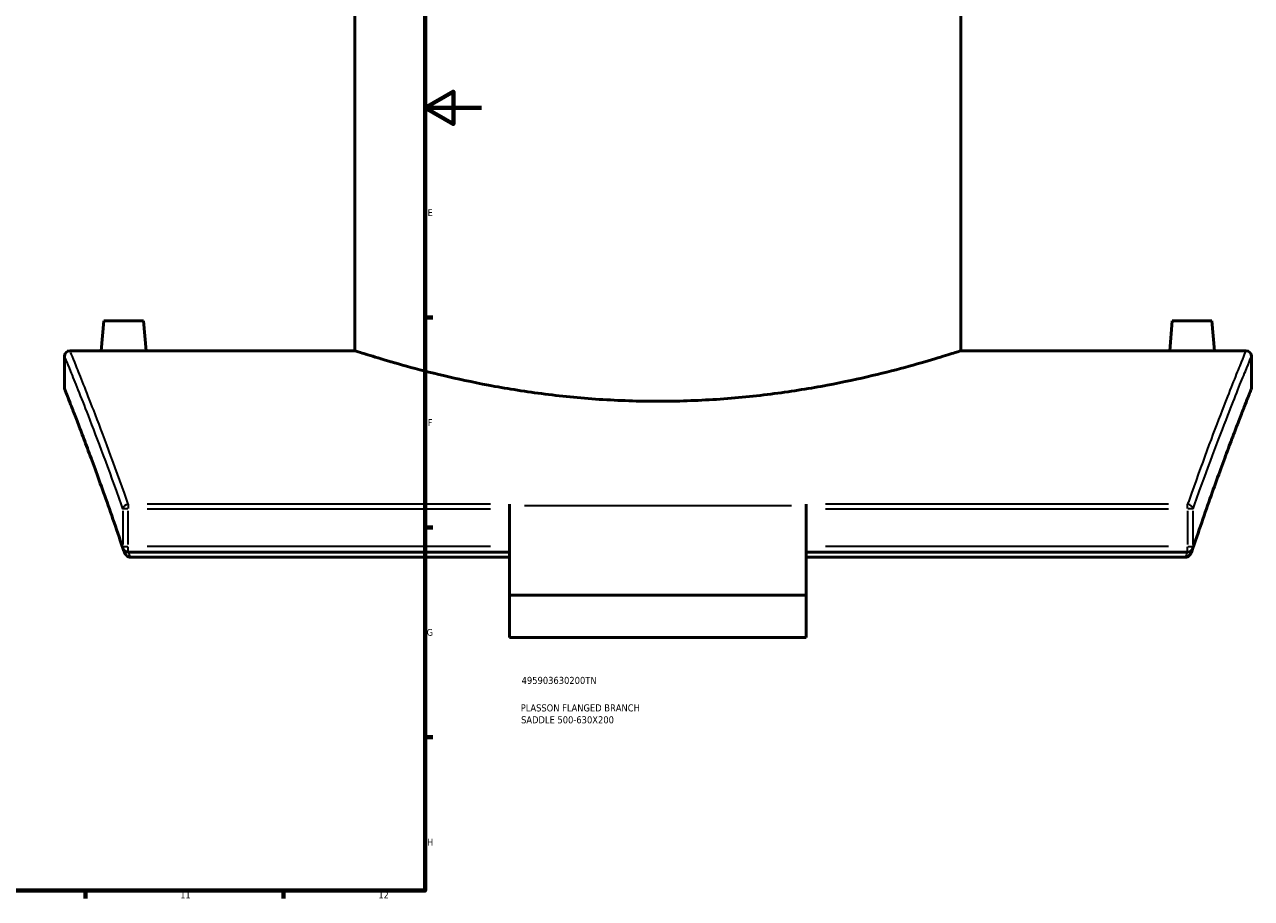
# Model space of a CAD drawing. Header units: millimetres. Extents: x -579 to 1117, y -250 to 903.
# Tile 6 of 10: x 679 to 1113, y 17 to 326. Entities that reach past the tile are written whole.
import ezdxf

# ---------------------------------------------------------------- set-up
doc = ezdxf.new("R2010")
doc.units = ezdxf.units.MM
for name, color, linetype, lineweight in [('Border (ANSI)', 7, 'Continuous', 70), ('Title (ISO)', 7, 'Continuous', 50), ('Visible (ANSI)', 7, 'Continuous', 50), ('Visible Narrow (ANSI)', 7, 'Continuous', 35)]:
    doc.layers.add(name, color=color, linetype=linetype, lineweight=lineweight)
doc.styles.add('Note Text (ANSI)', font='tahoma.ttf')
doc.styles.add('Note Text (ISO)', font='tahoma.ttf')

# ---------------------------------------------------------------- blocks, each defined once
blk = doc.blocks.new('Borders Default Border')
at = {"layer": 'Border (ANSI)'}
for p, q in [((821, 222.75), (823.8, 222.75)), ((821, 148.5), (823.8, 148.5)), ((821, 74.25), (823.8, 74.25)), ((700.83, 20), (700.83, 17.2)), ((770.92, 20), (770.92, 17.2))]:
    blk.add_line(p, q, dxfattribs=at)
at = {"layer": 'Border (ANSI)', "flags": 128}
for points in [[(20, 20), (20, 574), (821, 574), (821, 20), (20, 20)], [(841, 297), (821, 297), (831, 302.77), (831, 291.23), (821, 297)]]:
    blk.add_lwpolyline(points, dxfattribs=at)
at = {"layer": 'Border (ANSI)', "color": 5, "true_color": 0x0000ff, "char_height": 2.4, "attachment_point": 7, "style": 'Note Text (ANSI)'}
for s, insert in [('E', (821.91, 258.68)), ('F', (821.98, 184.43)), ('G', (821.6, 110.13)), ('H', (821.73, 35.93)), ('11', (734.43, 17.2)), ('12', (804.52, 17.2))]:
    blk.add_mtext(s, dxfattribs=dict(at, insert=insert))
blk = doc.blocks.new('Title Blocks ISO')
at = {"layer": 'Title (ISO)', "color": 232, "true_color": 0xca0064, "style": 'Note Text (ISO)'}
for tag, p in [('PART_NUMBER_001', (34.16, 73.13)), ('DESCRIPTION_001', (33.84, 63.4)), ('DESCRIPTION_002', (33.96, 59.18))]:
    blk.add_attdef(tag, p, '', height=2.5, dxfattribs=at)

msp = doc.modelspace()

# ---------------------------------------------------------------- linework, layer by layer
at = {"layer": 'Visible (ANSI)'}
for p, q in [((796.18, 211.05), (796.18, 403.05)), ((1010.58, 211.05), (1010.58, 403.05)), ((707.38, 221.65), (706.45, 211.05)), ((707.38, 221.65), (721.38, 221.65)), ((721.38, 221.65), (722.3, 211.05)), ((1085.38, 221.65), (1084.45, 211.05)), ((1099.38, 221.65), (1085.38, 221.65)), ((1099.38, 221.65), (1100.3, 211.05)), ((693.38, 209.05), (693.38, 198.05)), ((706.45, 211.05), (695.38, 211.05)), ((796.18, 211.05), (722.3, 211.05)), ((1084.45, 211.05), (1010.58, 211.05)), ((1111.38, 211.05), (1100.3, 211.05)), ((1113.38, 198.05), (1113.38, 209.05)), ((850.88, 156.75), (850.88, 156.16)), ((955.88, 156.16), (955.88, 156.75)), ((850.88, 156.16), (850.88, 124.53)), ((955.88, 124.53), (955.88, 156.16)), ((850.88, 139.81), (715.96, 139.81)), ((1090.79, 139.81), (955.88, 139.81)), ((850.88, 137.97), (716.7, 137.97)), ((1090.05, 137.97), (955.88, 137.97)), ((955.88, 124.53), (850.88, 124.53)), ((850.88, 109.53), (850.88, 124.53)), ((955.88, 124.53), (955.88, 109.53)), ((955.88, 109.53), (850.88, 109.53))]:
    msp.add_line(p, q, dxfattribs=at)
for centre, start, end in [((695.38, 209.05), 90, 180), ((1111.38, 209.05), 0, 90), ((695.38, 198.05), 180, 201.6323), ((1111.38, 198.05), 338.3677, 0), ((715.96, 141.81), 198.5133, 270), ((1090.79, 141.81), 270, 341.4867)]:
    msp.add_arc(centre, 2, start, end, dxfattribs=at)
for points, knots in [([(714.38, 210.95), (713.38, 210.95), (712.32, 210.96), (710.36, 210.98), (709.47, 210.99), (708.07, 211.01), (707.46, 211.03), (706.65, 211.04), (706.45, 211.05), (706.45, 211.05)], [0, 0, 0, 0, 0.298819, 0.298819, 0.597639, 0.597639, 0.896386, 0.896386, 1.195134, 1.195134, 1.195134, 1.195134]), ([(722.3, 211.05), (722.3, 211.05), (722.11, 211.04), (721.3, 211.03), (720.69, 211.01), (719.28, 210.99), (718.39, 210.98), (716.43, 210.96), (715.37, 210.95), (714.38, 210.95)], [3.585402, 3.585402, 3.585402, 3.585402, 3.884149, 3.884149, 4.182897, 4.182897, 4.481716, 4.481716, 4.780536, 4.780536, 4.780536, 4.780536]), ([(903.38, 193.15), (896.59, 193.15), (889.59, 193.38), (875.7, 194.3), (868.81, 194.99), (855.62, 196.72), (849.31, 197.75), (837.65, 199.94), (832.31, 201.11), (822.84, 203.34), (818.4, 204.49), (810.54, 206.64), (807.14, 207.64), (801.65, 209.3), (799.57, 209.96), (796.83, 210.83), (796.18, 211.05), (796.18, 211.05)], [0, 0, 0, 0, 2.03552, 2.03552, 4.07104, 4.07104, 6.10656, 6.10656, 8.14208, 8.14208, 10.176753, 10.176753, 12.211427, 12.211427, 14.2461, 14.2461, 16.280773, 16.280773, 16.280773, 16.280773]), ([(1010.58, 211.05), (1010.58, 211.05), (1009.92, 210.83), (1007.19, 209.96), (1005.1, 209.3), (999.62, 207.64), (996.21, 206.64), (988.36, 204.49), (983.91, 203.34), (974.45, 201.11), (969.1, 199.94), (957.44, 197.75), (951.13, 196.72), (937.94, 194.99), (931.05, 194.3), (917.16, 193.38), (910.16, 193.15), (903.38, 193.15)], [48.842319, 48.842319, 48.842319, 48.842319, 50.876993, 50.876993, 52.911666, 52.911666, 54.946339, 54.946339, 56.981012, 56.981012, 59.016532, 59.016532, 61.052052, 61.052052, 63.087572, 63.087572, 65.123092, 65.123092, 65.123092, 65.123092]), ([(1092.38, 210.95), (1091.38, 210.95), (1090.32, 210.96), (1088.36, 210.98), (1087.47, 210.99), (1086.07, 211.01), (1085.46, 211.03), (1084.65, 211.04), (1084.45, 211.05), (1084.45, 211.05)], [2.390268, 2.390268, 2.390268, 2.390268, 2.689087, 2.689087, 2.987906, 2.987906, 3.286654, 3.286654, 3.585402, 3.585402, 3.585402, 3.585402]), ([(1100.3, 211.05), (1100.3, 211.05), (1100.11, 211.04), (1099.3, 211.03), (1098.69, 211.01), (1097.28, 210.99), (1096.39, 210.98), (1094.43, 210.96), (1093.37, 210.95), (1092.38, 210.95)], [5.975669, 5.975669, 5.975669, 5.975669, 6.274417, 6.274417, 6.573165, 6.573165, 6.871984, 6.871984, 7.170803, 7.170803, 7.170803, 7.170803]), ([(714.07, 141.18), (712.87, 144.77), (711.69, 148.2), (709.42, 154.76), (708.32, 157.88), (706.21, 163.79), (705.2, 166.58), (703.28, 171.82), (702.38, 174.26), (700.68, 178.8), (699.89, 180.9), (698.43, 184.72), (697.76, 186.45), (696.57, 189.53), (696.04, 190.88), (695.13, 193.21), (694.75, 194.19), (694.14, 195.75), (693.9, 196.33), (693.6, 197.12), (693.52, 197.31), (693.52, 197.31)], [5.283941, 5.283941, 5.283941, 5.283941, 7.215118, 7.215118, 9.146294, 9.146294, 11.07747, 11.07747, 13.008646, 13.008646, 14.939823, 14.939823, 16.870999, 16.870999, 18.802175, 18.802175, 20.733351, 20.733351, 22.664528, 22.664528, 24.595704, 24.595704, 24.595704, 24.595704]), ([(1113.24, 197.31), (1113.24, 197.31), (1113.16, 197.12), (1112.85, 196.33), (1112.62, 195.75), (1112, 194.19), (1111.62, 193.21), (1110.71, 190.88), (1110.18, 189.53), (1108.99, 186.45), (1108.32, 184.72), (1106.87, 180.9), (1106.08, 178.8), (1104.38, 174.26), (1103.47, 171.82), (1101.55, 166.58), (1100.54, 163.79), (1098.43, 157.88), (1097.33, 154.76), (1095.06, 148.2), (1093.89, 144.77), (1092.68, 141.18)], [21.835896, 21.835896, 21.835896, 21.835896, 23.767072, 23.767072, 25.698248, 25.698248, 27.629424, 27.629424, 29.560601, 29.560601, 31.491777, 31.491777, 33.422953, 33.422953, 35.354129, 35.354129, 37.285306, 37.285306, 39.216482, 39.216482, 41.147658, 41.147658, 41.147658, 41.147658]), ([(715.96, 138.13), (715.81, 138.2), (715.67, 138.29), (715.34, 138.57), (715.15, 138.78), (714.73, 139.4), (714.53, 139.83), (714.35, 140.33), (714.35, 140.35), (714.34, 140.37)], [-0.5374786, -0.5374786, -0.5374786, -0.5374786, -0.4576159, -0.4576159, -0.3350743, -0.3350743, -0.1698665, -0.1698665, -0.1617514, -0.1617514, -0.1617514, -0.1617514]), ([(1092.41, 140.37), (1092.41, 140.35), (1092.4, 140.33), (1092.23, 139.83), (1092.02, 139.4), (1091.6, 138.78), (1091.41, 138.57), (1091.09, 138.29), (1090.94, 138.2), (1090.79, 138.13)], [-0.2392155, -0.2392155, -0.2392155, -0.2392155, -0.2340489, -0.2340489, -0.1288654, -0.1288654, -0.0508465, -0.0508465, 0, 0, 0, 0]), ([(715.96, 138.13), (716.08, 138.08), (716.19, 138.04), (716.44, 137.99), (716.57, 137.97), (716.7, 137.97)], [0.3221786, 0.3221786, 0.3221786, 0.3221786, 0.35854757, 0.35854757, 0.39860677, 0.39860677, 0.39860677, 0.39860677]), ([(1090.05, 137.97), (1090.28, 137.97), (1090.5, 138.02), (1090.74, 138.11), (1090.76, 138.12), (1090.79, 138.13)], [0, 0, 0, 0, 0.06796312, 0.06796312, 0.07615828, 0.07615828, 0.07615828, 0.07615828])]:
    msp.add_open_spline(points, degree=3, knots=knots, dxfattribs=at)
for points in [[(714.07, 141.18), (714.16, 140.91), (714.25, 140.64), (714.34, 140.37)], [(1092.41, 140.37), (1092.5, 140.64), (1092.59, 140.91), (1092.68, 141.18)]]:
    msp.add_open_spline(points, degree=3, dxfattribs=at)
at = {"layer": 'Visible Narrow (ANSI)'}
for p, q in [((715.96, 156.7), (715.96, 155.18)), ((844.13, 156.75), (722.71, 156.75)), ((1084.04, 156.75), (962.62, 156.75)), ((1090.79, 155.18), (1090.79, 156.7)), ((714.02, 154.42), (714.02, 142.48)), ((715.83, 155.08), (714.05, 155.08)), ((715.96, 142.48), (715.96, 154.42)), ((722.71, 155.08), (844.13, 155.08)), ((950.63, 156.16), (856.13, 156.16)), ((962.62, 155.08), (1084.04, 155.08)), ((1090.79, 154.42), (1090.79, 142.48)), ((1092.7, 155.08), (1090.92, 155.08)), ((1092.74, 142.48), (1092.74, 154.42)), ((714.05, 141.81), (715.83, 141.81)), ((715.96, 139.82), (715.96, 141.66)), ((844.13, 141.81), (722.71, 141.81)), ((1084.04, 141.81), (962.62, 141.81)), ((1090.79, 139.82), (1090.79, 141.66)), ((1090.92, 141.81), (1092.7, 141.81))]:
    msp.add_line(p, q, dxfattribs=at)
for centre, major_axis, ratio, start_param, end_param in [((715.96, 155.08), (-1.89, -0.66), 0.820269, 4.50371, 5.80561), ((1090.79, 155.08), (-1.89, 0.66), 0.820269, 3.619168, 4.921068), ((715.96, 141.81), (-1.9, -0.64), 0.808089, 5.909988, 6.263543), ((1090.79, 141.81), (1.9, -0.64), 0.808089, 0.019642, 0.373197)]:
    msp.add_ellipse(centre, major_axis=major_axis, ratio=ratio, start_param=start_param, end_param=end_param, dxfattribs=at)
for points, knots in [([(693.38, 209.05), (693.38, 209.05), (694.12, 207.26), (696.98, 200.22), (699.1, 194.95), (704.99, 179.81), (709.02, 169.19), (713.67, 156.05), (713.84, 155.57), (714.02, 155.08)], [20.696453, 20.696453, 20.696453, 20.696453, 26.610911, 26.610911, 32.525363, 32.525363, 39.649732, 39.649732, 39.920657, 39.920657, 39.920657, 39.920657]), ([(715.96, 156.75), (715.79, 157.24), (715.62, 157.73), (710.98, 170.95), (706.96, 181.63), (701.08, 196.87), (698.97, 202.16), (696.11, 209.25), (695.38, 211.05), (695.38, 211.05)], [-39.920657, -39.920657, -39.920657, -39.920657, -39.649732, -39.649732, -32.525363, -32.525363, -26.610911, -26.610911, -20.696453, -20.696453, -20.696453, -20.696453]), ([(1111.38, 211.05), (1111.38, 211.05), (1111.38, 211.05), (1111.38, 211.05), (1111.38, 211.05), (1110.64, 209.25), (1107.79, 202.16), (1105.67, 196.87), (1099.79, 181.63), (1095.77, 170.95), (1091.13, 157.73), (1090.96, 157.24), (1090.79, 156.75)], [-20.69627, -20.69627, -20.69627, -20.69627, -20.69626, -20.69626, -20.69626, -14.78168, -14.78168, -8.867105, -8.867105, -1.742727, -1.742727, -1.472067, -1.472067, -1.472067, -1.472067]), ([(1092.74, 155.08), (1092.91, 155.57), (1093.08, 156.05), (1097.74, 169.19), (1101.76, 179.8), (1107.66, 194.95), (1109.78, 200.21), (1112.64, 207.26), (1113.38, 209.05), (1113.38, 209.05), (1113.38, 209.05), (1113.38, 209.05), (1113.38, 209.05)], [1.472067, 1.472067, 1.472067, 1.472067, 1.742727, 1.742727, 8.867105, 8.867105, 14.78168, 14.78168, 20.69626, 20.69626, 20.69626, 20.69627, 20.69627, 20.69627, 20.69627]), ([(714.02, 141.81), (712.87, 145.22), (711.76, 148.49), (707.11, 161.87), (703.91, 170.6), (698.76, 184.31), (696.77, 189.44), (694.07, 196.31), (693.38, 198.05), (693.38, 198.05)], [5.283941, 5.283941, 5.283941, 5.283941, 7.112286, 7.112286, 13.115531, 13.115531, 18.855615, 18.855615, 24.595704, 24.595704, 24.595704, 24.595704]), ([(1113.38, 198.05), (1113.38, 198.05), (1113.38, 198.05), (1113.38, 198.05), (1113.38, 198.05), (1112.68, 196.31), (1109.99, 189.44), (1107.99, 184.31), (1102.84, 170.6), (1099.64, 161.87), (1095, 148.48), (1093.88, 145.22), (1092.74, 141.81)], [21.835896, 21.835896, 21.835896, 21.835896, 21.835908, 21.835908, 21.835908, 27.576137, 27.576137, 33.31636, 33.31636, 39.320028, 39.320028, 41.147658, 41.147658, 41.147658, 41.147658])]:
    msp.add_open_spline(points, degree=3, knots=knots, dxfattribs=at)
for points in [[(716.7, 137.97), (716.5, 138.59), (716.29, 139.2), (716.08, 139.81)], [(1090.67, 139.81), (1090.46, 139.2), (1090.26, 138.59), (1090.05, 137.97)]]:
    msp.add_open_spline(points, degree=3, dxfattribs=at)

# ---------------------------------------------------------------- block references
msp.add_blockref('Borders Default Border', (0, 0))
msp.add_blockref('Title Blocks ISO', (821, 20)).add_auto_attribs({'PART_NUMBER_001': '495903630200TN', 'DESCRIPTION_001': 'PLASSON FLANGED BRANCH', 'DESCRIPTION_002': 'SADDLE 500-630X200'})

doc.saveas('drawing.dxf')
